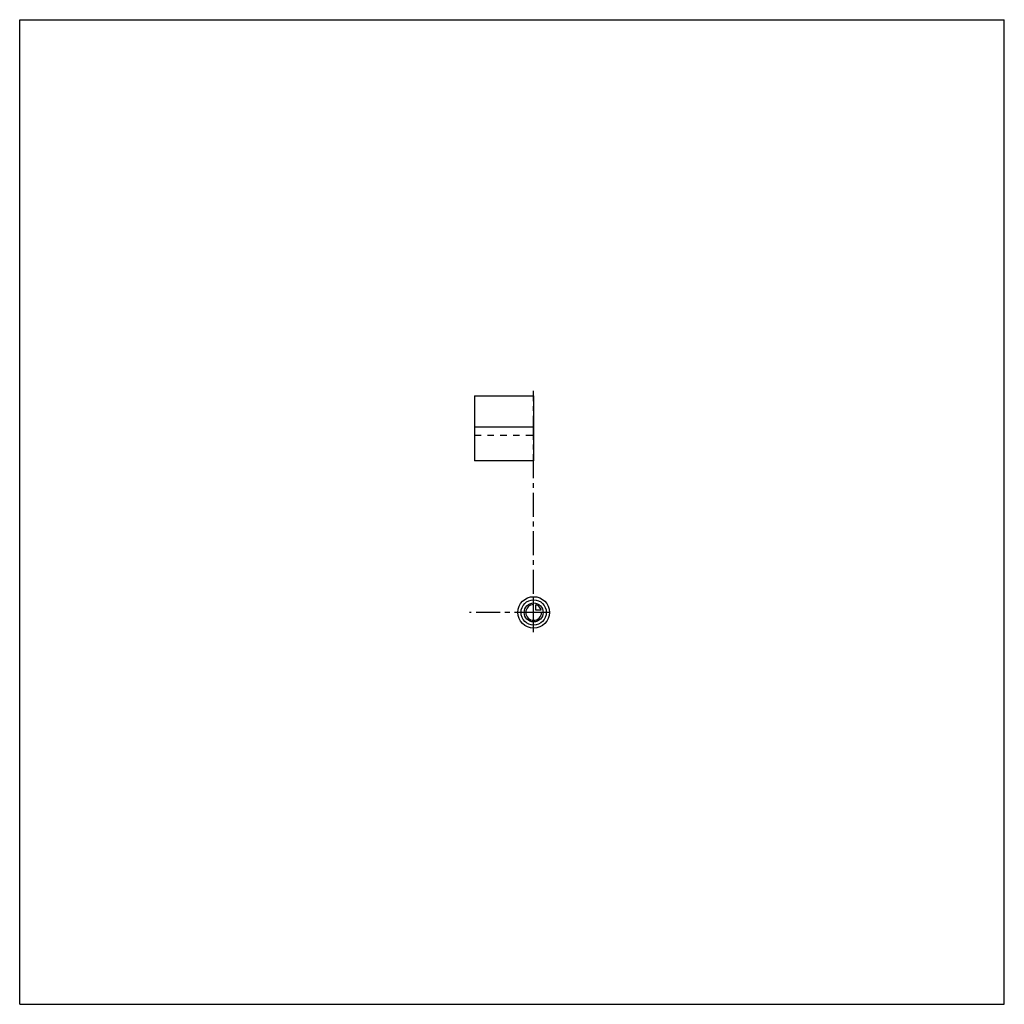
# Model space of a CAD drawing. Header units: millimetres. Extents: x 0 to 1000, y 0 to 1000.
import ezdxf

# ---------------------------------------------------------------- set-up
doc = ezdxf.new("R2010")
doc.units = ezdxf.units.MM
doc.header["$LTSCALE"] = 65.185185
doc.linetypes.add('CENTER', pattern=[0.6, 0.375, -0.075, 0.075, -0.075])
doc.linetypes.add('HIDDEN', pattern=[0.2, 0.1, -0.1])
doc.layers.get('0').update_dxf_attribs({"linetype": 'CONTINUOUS'})
for name, color, linetype in [('ACHSEN_S', 7, 'CONTINUOUS'), ('KOERPER', 7, 'CONTINUOUS'), ('KURVEN', 7, 'CONTINUOUS')]:
    doc.layers.add(name, color=color, linetype=linetype)

msp = doc.modelspace()

# ---------------------------------------------------------------- linework, layer by layer
at = {"color": 7, "linetype": 'Continuous'}
for p, q in [((0, 0), (0, 1000)), ((0, 1000), (1000, 1000)), ((1000, 0), (1000, 1000)), ((0, 0), (1000, 0))]:
    msp.add_line(p, q, dxfattribs=at)
at = {"layer": 'ACHSEN_S', "color": 40, "linetype": 'CENTER'}
msp.add_line((522, 377.8), (522, 623), dxfattribs=at)
at = {"layer": 'KOERPER', "color": 7, "linetype": 'Continuous'}
for p, q in [((462, 618), (462, 552)), ((462, 618), (522, 618)), ((522, 618), (522, 552)), ((522, 586.2), (462, 586.2)), ((522, 552), (462, 552))]:
    msp.add_line(p, q, dxfattribs=at)
at = {"layer": 'KOERPER', "color": 8, "linetype": 'HIDDEN'}
msp.add_line((462, 578), (522, 578), dxfattribs=at)
at = {"layer": 'KOERPER', "color": 40, "linetype": 'CENTER'}
msp.add_line((527, 398), (457, 398), dxfattribs=at)
at = {"layer": 'KURVEN', "color": 40, "linetype": 'Continuous'}
for p, q in [((522, 382), (522, 414)), ((524.2, 400.2), (524.2, 405.7)), ((529.7, 400.2), (524.2, 400.2)), ((538, 398), (506, 398))]:
    msp.add_line(p, q, dxfattribs=at)
for radius in [16, 12.8, 9.6]:
    msp.add_circle((522, 398), radius, dxfattribs=at)
for start, end in [(90, 360), (15.962, 74.038)]:
    msp.add_arc((522, 398), 8, start, end, dxfattribs=at)

doc.saveas('drawing.dxf')
